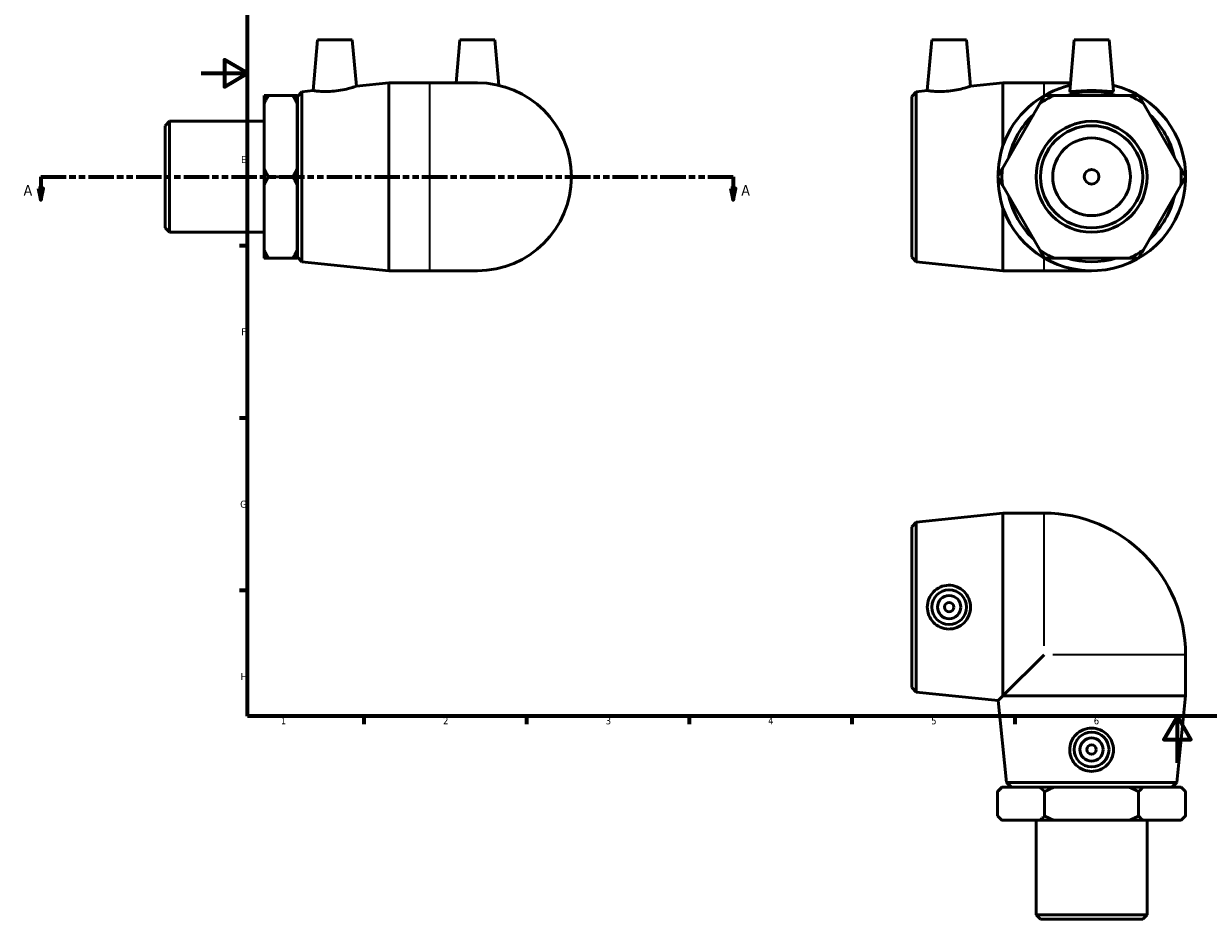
# Model space of a CAD drawing. Header units: millimetres. Extents: x -76 to 901, y -67 to 628.
# Tile 1 of 3: x -76 to 434, y -67 to 318. Entities that reach past the tile are written whole.
import ezdxf

# ---------------------------------------------------------------- set-up
doc = ezdxf.new("R2010")
doc.units = ezdxf.units.MM
doc.linetypes.add('DOUBLE_DASH_CHAIN', pattern=[1.2403, 0.6614, -0.0827, 0.1654, -0.0827, 0.1654, -0.0827])
for name, color, linetype, lineweight in [('Border (ANSI)', 7, 'Continuous', 70), ('Section Line (ANSI)', 7, 'DOUBLE_DASH_CHAIN', 70), ('Visible (ANSI)', 7, 'Continuous', 50), ('Visible Narrow (ANSI)', 7, 'Continuous', 35)]:
    doc.layers.add(name, color=color, linetype=linetype, lineweight=lineweight)
doc.styles.add('Label Text (ANSI)', font='tahoma.ttf')
doc.styles.add('Note Text (ANSI)', font='tahoma.ttf')

# ---------------------------------------------------------------- blocks, each defined once
blk = doc.blocks.new('Borders Default Border')
at = {"layer": 'Border (ANSI)'}
for p, q in [((20, 222.75), (16.55, 222.75)), ((20, 148.5), (16.55, 148.5)), ((20, 74.25), (16.55, 74.25)), ((70.08, 20), (70.08, 16.55)), ((140.17, 20), (140.17, 16.55)), ((210.25, 20), (210.25, 16.55)), ((280.33, 20), (280.33, 16.55)), ((350.42, 20), (350.42, 16.55))]:
    blk.add_line(p, q, dxfattribs=at)
at = {"layer": 'Border (ANSI)', "flags": 128}
for points in [[(20, 20), (20, 574), (821, 574), (821, 20), (20, 20)], [(0, 297), (20, 297), (10, 302.77), (10, 291.23), (20, 297)], [(420.5, 0), (420.5, 20), (414.73, 10), (426.27, 10), (420.5, 20)]]:
    blk.add_lwpolyline(points, dxfattribs=at)
at = {"layer": 'Border (ANSI)', "color": 230, "true_color": 0xff0080, "char_height": 3.05, "attachment_point": 7, "style": 'Note Text (ANSI)'}
for s, insert in [('E', (17.21, 258.35)), ('F', (17.29, 184.1)), ('G', (16.81, 109.79)), ('H', (16.97, 35.6)), ('1', (34.35, 16.55)), ('2', (104.2, 16.55)), ('3', (174.26, 16.49)), ('4', (244.23, 16.55)), ('5', (314.48, 16.49)), ('6', (384.49, 16.49))]:
    blk.add_mtext(s, dxfattribs=dict(at, insert=insert))
blk = doc.blocks.new('2dTransSection0')
at = {"layer": 'Section Line (ANSI)', "linetype": 'DOUBLE_DASH_CHAIN', "ltscale": 16.551283}
blk.add_line((-69.11, 252.43), (229.21, 252.43), dxfattribs=at)
at = {"layer": 'Section Line (ANSI)', "linetype": 'Continuous'}
for p, q in [((-69.11, 252.43), (-58.19, 252.43)), ((-69.11, 252.43), (-69.11, 247.43)), ((218.28, 252.43), (229.21, 252.43)), ((229.21, 252.43), (229.21, 247.43)), ((-70.11, 247.43), (-69.11, 242.43)), ((-68.11, 247.43), (-70.11, 247.43)), ((-69.11, 247.43), (-69.11, 242.43)), ((-69.11, 242.43), (-68.11, 247.43)), ((228.21, 247.43), (229.21, 242.43)), ((230.21, 247.43), (228.21, 247.43)), ((229.21, 247.43), (229.21, 242.43)), ((229.21, 242.43), (230.21, 247.43))]:
    blk.add_line(p, q, dxfattribs=at)
at = {"layer": 'Section Line (ANSI)', "linetype": 'Continuous', "flags": 128}
for points in [[(-70.11, 247.43), (-69.11, 242.43), (-68.11, 247.43), (-70.11, 247.43)], [(228.21, 247.43), (229.21, 242.43), (230.21, 247.43), (228.21, 247.43)]]:
    blk.add_lwpolyline(points, dxfattribs=at)
at = {"layer": 'Section Line (ANSI)'}
for points in [[(-70.11, 247.43), (-69.11, 242.43), (-68.11, 247.43), (-70.11, 247.43)], [(228.21, 247.43), (229.21, 242.43), (230.21, 247.43), (228.21, 247.43)]]:
    blk.add_solid(points, dxfattribs=at)
at = {"layer": 'Section Line (ANSI)', "char_height": 4.57, "attachment_point": 7, "style": 'Label Text (ANSI)'}
for insert in [(-76.48, 244.36), (232.68, 244.36)]:
    blk.add_mtext('A', dxfattribs=dict(at, insert=insert))

msp = doc.modelspace()

# ---------------------------------------------------------------- linework, layer by layer
at = {"layer": 'Visible (ANSI)'}
for p, q in [((50.099, 311.427), (48.186, 289.57)), ((50.099, 311.427), (65.099, 311.427)), ((65.099, 311.427), (66.843, 291.491)), ((111.459, 311.427), (109.84, 292.927)), ((111.459, 311.427), (126.459, 311.427)), ((126.459, 311.427), (128.17, 291.866)), ((314.686, 311.427), (312.773, 289.57)), ((314.686, 311.427), (329.686, 311.427)), ((329.686, 311.427), (331.43, 291.491)), ((376.046, 311.427), (374.114, 289.354)), ((376.046, 311.427), (391.046, 311.427)), ((391.046, 311.427), (392.977, 289.354)), ((66.843, 291.491), (80.792, 292.927)), ((80.792, 211.927), (80.792, 292.927)), ((80.792, 292.927), (98.459, 292.927)), ((118.959, 292.927), (98.459, 292.927)), ((331.43, 291.491), (345.379, 292.927)), ((345.379, 265.976), (345.379, 292.927)), ((345.379, 292.927), (363.046, 292.927)), ((374.427, 292.927), (363.046, 292.927)), ((27.109, 283.943), (27.109, 287.501)), ((28.999, 287.501), (39.469, 287.501)), ((41.359, 287.501), (41.359, 283.943)), ((41.459, 286.987), (43.339, 289.071)), ((41.459, 217.867), (41.459, 286.987)), ((43.339, 289.071), (48.186, 289.57)), ((43.339, 289.071), (43.339, 215.784)), ((306.046, 286.987), (307.926, 289.071)), ((306.046, 217.867), (306.046, 286.987)), ((307.926, 289.071), (312.773, 289.57)), ((307.926, 289.071), (307.926, 215.784)), ((399.687, 287.501), (367.404, 287.501)), ((27.109, 255.986), (27.109, 283.943)), ((41.359, 283.943), (41.359, 255.986)), ((41.359, 283.927), (41.459, 283.927)), ((361.241, 283.943), (345.1, 255.986)), ((421.991, 255.986), (405.85, 283.943)), ((-15.541, 274.439), (-13.651, 276.329)), ((-13.651, 276.329), (-13.651, 228.526)), ((-13.651, 276.329), (27.109, 276.329)), ((-15.541, 230.416), (-15.541, 274.439)), ((27.109, 248.869), (27.109, 255.986)), ((41.359, 255.986), (41.359, 248.869)), ((28.999, 252.427), (39.469, 252.427)), ((27.109, 220.911), (27.109, 248.869)), ((41.359, 248.869), (41.359, 220.911)), ((345.1, 248.869), (361.241, 220.911)), ((405.85, 220.911), (421.991, 248.869)), ((345.379, 211.927), (345.379, 238.879)), ((-15.541, 230.416), (-13.651, 228.526)), ((-13.651, 228.526), (27.109, 228.526)), ((27.109, 217.353), (27.109, 220.911)), ((41.359, 220.927), (41.459, 220.927)), ((41.359, 220.911), (41.359, 217.353)), ((39.469, 217.353), (28.999, 217.353)), ((41.459, 217.867), (43.339, 215.784)), ((43.339, 215.784), (80.792, 211.927)), ((306.046, 217.867), (307.926, 215.784)), ((307.926, 215.784), (345.379, 211.927)), ((367.404, 217.353), (399.687, 217.353)), ((80.792, 211.927), (98.459, 211.927)), ((98.459, 211.927), (118.959, 211.927)), ((345.379, 211.927), (363.046, 211.927)), ((363.046, 211.927), (383.546, 211.927)), ((307.926, 103.672), (345.379, 107.529)), ((345.379, 28.862), (345.379, 107.529)), ((345.379, 107.529), (363.046, 107.529)), ((306.046, 101.589), (307.926, 103.672)), ((307.926, 103.672), (307.926, 30.385)), ((306.046, 32.469), (306.046, 101.589)), ((363.046, 46.529), (345.379, 28.862)), ((424.046, 28.862), (424.046, 46.529)), ((306.046, 32.469), (307.926, 30.385)), ((307.926, 30.385), (343.263, 26.747)), ((345.379, 28.862), (343.263, 26.747)), ((346.902, -8.591), (343.263, 26.747)), ((424.046, 28.862), (345.379, 28.862)), ((420.189, -8.591), (424.046, 28.862)), ((346.902, -8.591), (420.189, -8.591)), ((348.986, -10.471), (346.902, -8.591)), ((418.106, -10.471), (420.189, -8.591)), ((344.936, -10.571), (343.046, -12.461)), ((343.046, -12.461), (343.046, -22.931)), ((344.936, -10.571), (345.1, -10.571)), ((345.1, -10.571), (361.241, -10.571)), ((418.106, -10.471), (348.986, -10.471)), ((352.046, -10.571), (352.046, -10.471)), ((361.241, -10.571), (367.404, -10.571)), ((363.296, -12.461), (363.296, -22.931)), ((367.404, -10.571), (399.687, -10.571)), ((399.687, -10.571), (405.85, -10.571)), ((403.796, -22.931), (403.796, -12.461)), ((405.85, -10.571), (421.991, -10.571)), ((415.046, -10.571), (415.046, -10.471)), ((421.991, -10.571), (422.156, -10.571)), ((422.156, -10.571), (424.046, -12.461)), ((424.046, -22.931), (424.046, -12.461)), ((344.936, -24.821), (343.046, -22.931)), ((345.1, -24.821), (344.936, -24.821)), ((361.241, -24.821), (345.1, -24.821)), ((359.644, -65.581), (359.644, -24.821)), ((367.404, -24.821), (361.241, -24.821)), ((399.687, -24.821), (367.404, -24.821)), ((405.85, -24.821), (399.687, -24.821)), ((421.991, -24.821), (405.85, -24.821)), ((407.447, -65.581), (407.447, -24.821)), ((422.156, -24.821), (421.991, -24.821)), ((422.156, -24.821), (424.046, -22.931)), ((359.644, -65.581), (407.447, -65.581)), ((361.534, -67.471), (359.644, -65.581)), ((405.557, -67.471), (407.447, -65.581)), ((405.557, -67.471), (361.534, -67.471))]:
    msp.add_line(p, q, dxfattribs=at)
for centre, radius in [((383.546, 252.427), 23.901), ((383.546, 252.427), 22.011), ((383.546, 252.427), 16.731), ((383.546, 252.427), 3.15), ((322.186, 67.029), 7.5), ((322.186, 67.029), 5), ((322.186, 67.029), 2), ((383.546, 5.669), 7.5), ((383.546, 5.669), 5), ((383.546, 5.669), 2)]:
    msp.add_circle(centre, radius, dxfattribs=at)
for centre, radius, start, end in [((118.959, 252.427), 40.5, 270, 90), ((383.546, 252.427), 40.5, 103.14652, 160.45634), ((383.546, 252.427), 40.5, 199.54366, 76.85348), ((383.546, 252.427), 38.61, 114.71233, 125.28767), ((383.546, 252.427), 36.644, 73.1698, 106.8302), ((383.546, 252.427), 38.61, 54.71233, 65.28767), ((383.546, 252.427), 36.644, 133.1698, 166.8302), ((383.546, 252.427), 36.644, 13.1698, 46.8302), ((383.546, 252.427), 38.61, 174.71233, 185.28767), ((383.546, 252.427), 38.61, 354.71233, 5.28767), ((383.546, 252.427), 36.644, 193.1698, 226.8302), ((383.546, 252.427), 36.644, 313.1698, 346.8302), ((383.546, 252.427), 38.61, 234.71233, 245.28767), ((383.546, 252.427), 38.61, 294.71233, 305.28767), ((383.546, 252.427), 36.644, 253.1698, 286.8302), ((363.046, 46.529), 61, 0, 90)]:
    msp.add_arc(centre, radius, start, end, dxfattribs=at)
for start_param, end_param in [(5.9750154, 6.2746756), (0.0085097, 0.3081699)]:
    msp.add_ellipse((388.169, 252.427), major_axis=(-44.906, 0), ratio=0.9946849, start_param=start_param, end_param=end_param, dxfattribs=at)
for points, knots in [([(66.843, 291.491), (66.843, 291.491), (66.602, 291.405), (65.634, 291.086), (64.908, 290.856), (63.226, 290.385), (62.151, 290.112), (59.785, 289.639), (58.494, 289.442), (57.276, 289.32)], [4.2387654, 4.2387654, 4.2387654, 4.2387654, 4.5990945, 4.5990945, 4.9594236, 4.9594236, 5.3267128, 5.3267128, 5.694002, 5.694002, 5.694002, 5.694002]), ([(331.43, 291.491), (331.43, 291.491), (331.189, 291.405), (330.221, 291.086), (329.495, 290.856), (327.813, 290.385), (326.738, 290.112), (324.372, 289.639), (323.081, 289.442), (321.863, 289.32)], [4.2387654, 4.2387654, 4.2387654, 4.2387654, 4.5990945, 4.5990945, 4.9594236, 4.9594236, 5.3267128, 5.3267128, 5.694002, 5.694002, 5.694002, 5.694002]), ([(57.276, 289.32), (56.126, 289.206), (54.901, 289.144), (52.656, 289.14), (51.636, 289.194), (50.029, 289.324), (49.333, 289.409), (48.412, 289.533), (48.186, 289.57), (48.186, 289.57)], [0, 0, 0, 0, 0.3469039, 0.3469039, 0.6938079, 0.6938079, 1.0427862, 1.0427862, 1.3917644, 1.3917644, 1.3917644, 1.3917644]), ([(321.863, 289.32), (320.713, 289.206), (319.488, 289.144), (317.243, 289.14), (316.223, 289.194), (314.616, 289.324), (313.92, 289.409), (312.999, 289.533), (312.773, 289.57), (312.773, 289.57)], [0, 0, 0, 0, 0.3469039, 0.3469039, 0.6938079, 0.6938079, 1.0427862, 1.0427862, 1.3917644, 1.3917644, 1.3917644, 1.3917644]), ([(392.974, 289.32), (392.945, 289.206), (392.684, 289.144), (391.693, 289.14), (390.961, 289.194), (389.294, 289.324), (388.243, 289.409), (385.951, 289.533), (384.709, 289.57), (382.382, 289.57), (381.14, 289.533), (378.848, 289.409), (377.797, 289.324), (376.13, 289.194), (375.398, 289.14), (374.407, 289.144), (374.146, 289.206), (374.114, 289.331), (374.113, 289.342), (374.115, 289.354)], [0, 0, 0, 0, 0.3469039, 0.3469039, 0.6938079, 0.6938079, 1.0427862, 1.0427862, 1.3917644, 1.3917644, 1.7407427, 1.7407427, 2.089721, 2.089721, 2.4366249, 2.4366249, 2.7835289, 2.7835289, 2.8158119, 2.8158119, 2.8158119, 2.8158119]), ([(321.863, 57.6), (320.713, 57.63), (319.488, 57.89), (317.243, 58.882), (316.223, 59.613), (314.616, 61.28), (313.92, 62.331), (312.999, 64.624), (312.773, 65.866), (312.773, 68.192), (312.999, 69.434), (313.92, 71.727), (314.616, 72.777), (316.223, 74.445), (317.243, 75.176), (319.488, 76.168), (320.713, 76.428), (323.081, 76.488), (324.372, 76.266), (326.738, 75.312), (327.813, 74.58), (329.495, 72.898), (330.221, 71.839), (331.189, 69.505), (331.43, 68.23), (331.43, 65.828), (331.189, 64.553), (330.221, 62.219), (329.495, 61.16), (327.813, 59.477), (326.738, 58.746), (324.372, 57.792), (323.081, 57.569), (321.863, 57.6)], [0, 0, 0, 0, 0.3469039, 0.3469039, 0.6938079, 0.6938079, 1.0427862, 1.0427862, 1.3917644, 1.3917644, 1.7407427, 1.7407427, 2.089721, 2.089721, 2.4366249, 2.4366249, 2.7835289, 2.7835289, 3.150818, 3.150818, 3.5181072, 3.5181072, 3.8784363, 3.8784363, 4.2387654, 4.2387654, 4.5990945, 4.5990945, 4.9594236, 4.9594236, 5.3267128, 5.3267128, 5.694002, 5.694002, 5.694002, 5.694002]), ([(392.974, 5.346), (392.945, 4.196), (392.684, 2.971), (391.693, 0.726), (390.961, -0.293), (389.294, -1.901), (388.243, -2.596), (385.951, -3.518), (384.709, -3.743), (382.382, -3.743), (381.14, -3.518), (378.848, -2.596), (377.797, -1.901), (376.13, -0.293), (375.398, 0.726), (374.407, 2.971), (374.146, 4.196), (374.086, 6.564), (374.308, 7.855), (375.263, 10.221), (375.994, 11.296), (377.677, 12.978), (378.736, 13.704), (381.069, 14.672), (382.344, 14.913), (384.747, 14.913), (386.022, 14.672), (388.355, 13.704), (389.414, 12.978), (391.097, 11.296), (391.828, 10.221), (392.783, 7.855), (393.005, 6.564), (392.974, 5.346)], [0, 0, 0, 0, 0.3469039, 0.3469039, 0.6938079, 0.6938079, 1.0427862, 1.0427862, 1.3917644, 1.3917644, 1.7407427, 1.7407427, 2.089721, 2.089721, 2.4366249, 2.4366249, 2.7835289, 2.7835289, 3.150818, 3.150818, 3.5181072, 3.5181072, 3.8784363, 3.8784363, 4.2387654, 4.2387654, 4.5990945, 4.5990945, 4.9594236, 4.9594236, 5.3267128, 5.3267128, 5.694002, 5.694002, 5.694002, 5.694002])]:
    msp.add_open_spline(points, degree=3, knots=knots, dxfattribs=at)
for points in [[(27.109, 283.943), (27.947, 285.68), (28.999, 287.501)], [(28.999, 287.501), (27.947, 287.501), (27.109, 287.501)], [(39.469, 287.501), (40.52, 285.68), (41.359, 283.943)], [(41.359, 287.501), (40.52, 287.501), (39.469, 287.501)], [(363.296, 287.501), (362.244, 285.68), (361.241, 283.943)], [(367.404, 287.501), (365.399, 287.501), (363.296, 287.501)], [(403.796, 287.501), (401.692, 287.501), (399.687, 287.501)], [(405.85, 283.943), (404.847, 285.68), (403.796, 287.501)], [(28.999, 252.427), (27.947, 254.249), (27.109, 255.986)], [(41.359, 255.986), (40.52, 254.249), (39.469, 252.427)], [(345.1, 255.986), (344.097, 254.249), (343.046, 252.427)], [(424.046, 252.427), (422.994, 254.249), (421.991, 255.986)], [(27.109, 248.869), (27.947, 250.606), (28.999, 252.427)], [(39.469, 252.427), (40.52, 250.606), (41.359, 248.869)], [(343.046, 252.427), (344.097, 250.606), (345.1, 248.869)], [(421.991, 248.869), (422.994, 250.606), (424.046, 252.427)], [(28.999, 217.353), (27.947, 219.175), (27.109, 220.911)], [(41.359, 220.911), (40.52, 219.175), (39.469, 217.353)], [(361.241, 220.911), (362.244, 219.175), (363.296, 217.353)], [(403.796, 217.353), (404.847, 219.175), (405.85, 220.911)], [(27.109, 217.353), (27.947, 217.353), (28.999, 217.353)], [(39.469, 217.353), (40.52, 217.353), (41.359, 217.353)], [(363.296, 217.353), (365.399, 217.353), (367.404, 217.353)], [(399.687, 217.353), (401.692, 217.353), (403.796, 217.353)], [(343.046, -12.461), (344.097, -11.41), (345.1, -10.571)], [(361.241, -10.571), (362.244, -11.41), (363.296, -12.461)], [(363.296, -12.461), (365.399, -11.41), (367.404, -10.571)], [(399.687, -10.571), (401.692, -11.41), (403.796, -12.461)], [(403.796, -12.461), (404.847, -11.41), (405.85, -10.571)], [(421.991, -10.571), (422.994, -11.41), (424.046, -12.461)], [(345.1, -24.821), (344.097, -23.983), (343.046, -22.931)], [(363.296, -22.931), (362.244, -23.983), (361.241, -24.821)], [(367.404, -24.821), (365.399, -23.983), (363.296, -22.931)], [(403.796, -22.931), (401.692, -23.983), (399.687, -24.821)], [(405.85, -24.821), (404.847, -23.983), (403.796, -22.931)], [(424.046, -22.931), (422.994, -23.983), (421.991, -24.821)]]:
    msp.add_rational_spline(points, [1, 1.00135137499, 1], degree=2, dxfattribs=at)
msp.add_open_spline([(392.976, 289.354), (392.978, 289.342), (392.977, 289.331), (392.974, 289.32)], degree=3, dxfattribs=at)
at = {"layer": 'Visible Narrow (ANSI)'}
for p, q in [((98.459, 212.426), (98.459, 292.429)), ((363.046, 287.888), (363.046, 292.913)), ((363.046, 211.942), (363.046, 216.967)), ((363.046, 50.305), (363.046, 107.305)), ((423.822, 46.529), (366.822, 46.529))]:
    msp.add_line(p, q, dxfattribs=at)

# ---------------------------------------------------------------- block references
msp.add_blockref('Borders Default Border', (0, 0))
at = {"layer": 'Section Line (ANSI)'}
msp.add_blockref('2dTransSection0', (0, 0), dxfattribs=at)

doc.saveas('drawing.dxf')
